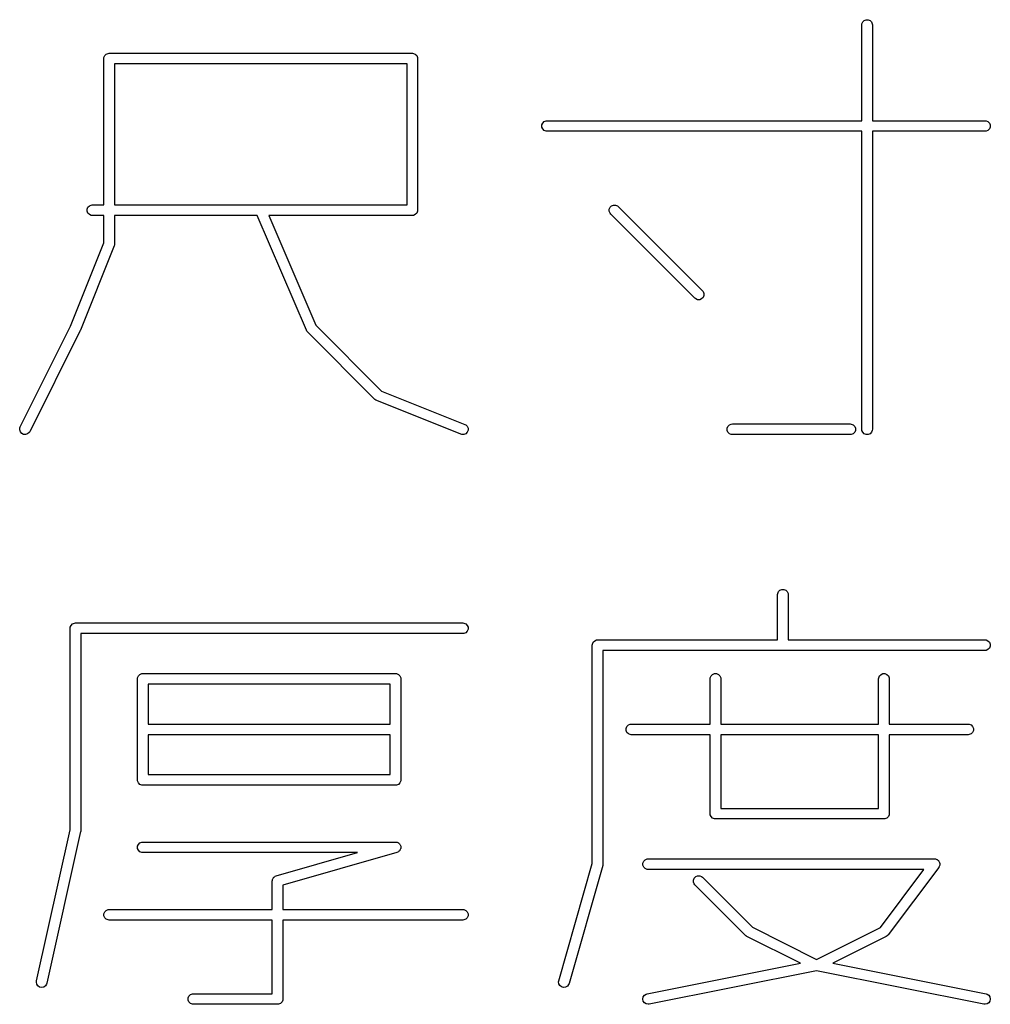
# Model space of a CAD drawing. Extents: x 20 to 200, y -74 to -20.
# Tile 1 of 6: x 35 to 48, y -74 to -61. Entities that reach past the tile are written whole.
import ezdxf

# ---------------------------------------------------------------- set-up
doc = ezdxf.new("R2010")
doc.units = 0
doc.layers.add('BLACK', color=7, linetype='CONTINUOUS')

msp = doc.modelspace()

# ---------------------------------------------------------------- linework, layer by layer
at = {"layer": 'BLACK', "linetype": 'CONTINUOUS'}
for p, q in [((46.404636, -60.616289), (46.406077, -60.601657)), ((46.404636, -61.96986), (46.404636, -60.616289)), ((46.406077, -60.601657), (46.417276, -60.574621)), ((46.417276, -60.574621), (46.437968, -60.553929)), ((46.437968, -60.553929), (46.465004, -60.54273)), ((46.465004, -60.54273), (46.494268, -60.54273)), ((46.494268, -60.54273), (46.521304, -60.553929)), ((46.521304, -60.553929), (46.541996, -60.574621)), ((46.541996, -60.574621), (46.553195, -60.601657)), ((46.553195, -60.601657), (46.554636, -60.616289)), ((46.554636, -60.616289), (46.554636, -61.96986)), ((35.691791, -61.077848), (35.70299, -61.050812)), ((35.70299, -61.050812), (35.723682, -61.03012)), ((35.723682, -61.03012), (35.750718, -61.018921)), ((35.750718, -61.018921), (35.76535, -61.01748)), ((35.76535, -61.01748), (40.051064, -61.01748)), ((40.051064, -61.01748), (40.065696, -61.018921)), ((40.065696, -61.018921), (40.092732, -61.03012)), ((40.092732, -61.03012), (40.113424, -61.050812)), ((40.113424, -61.050812), (40.124623, -61.077848)), ((35.69035, -61.09248), (35.691791, -61.077848)), ((35.69035, -63.160337), (35.69035, -61.09248)), ((39.976064, -61.16748), (35.84035, -61.16748)), ((35.84035, -61.16748), (35.84035, -63.160337)), ((39.976064, -63.160337), (39.976064, -61.16748)), ((40.124623, -61.077848), (40.126064, -61.09248)), ((40.126064, -61.09248), (40.126064, -63.235337)), ((41.882267, -62.030228), (41.893466, -62.003192)), ((41.882267, -62.059492), (41.882267, -62.030228)), ((41.893466, -62.003192), (41.914158, -61.9825)), ((41.914158, -61.9825), (41.941194, -61.971301)), ((41.941194, -61.971301), (41.955826, -61.96986)), ((41.955826, -61.96986), (46.404636, -61.96986)), ((46.554636, -61.96986), (48.146302, -61.96986)), ((48.146302, -61.96986), (48.160934, -61.971301)), ((48.160934, -61.971301), (48.18797, -61.9825)), ((48.18797, -61.9825), (48.208662, -62.003192)), ((48.208662, -62.003192), (48.219861, -62.030228)), ((48.219861, -62.030228), (48.219861, -62.059492)), ((41.893466, -62.086528), (41.882267, -62.059492)), ((41.914158, -62.10722), (41.893466, -62.086528)), ((41.941194, -62.118419), (41.914158, -62.10722)), ((41.955826, -62.11986), (41.941194, -62.118419)), ((46.404636, -62.11986), (41.955826, -62.11986)), ((46.404636, -66.330575), (46.404636, -62.11986)), ((48.146302, -62.11986), (46.554636, -62.11986)), ((46.554636, -62.11986), (46.554636, -66.330575)), ((48.160934, -62.118419), (48.146302, -62.11986)), ((48.18797, -62.10722), (48.160934, -62.118419)), ((48.208662, -62.086528), (48.18797, -62.10722)), ((48.219861, -62.059492), (48.208662, -62.086528)), ((35.485587, -63.172977), (35.512623, -63.161778)), ((35.512623, -63.161778), (35.527255, -63.160337)), ((35.527255, -63.160337), (35.69035, -63.160337)), ((35.84035, -63.160337), (39.976064, -63.160337)), ((42.866539, -63.172977), (42.893576, -63.161778)), ((42.893576, -63.161778), (42.922838, -63.161778)), ((42.922838, -63.161778), (42.949875, -63.172977)), ((35.453696, -63.220705), (35.464895, -63.193669)), ((35.453696, -63.249969), (35.453696, -63.220705)), ((35.464895, -63.277005), (35.453696, -63.249969)), ((35.464895, -63.193669), (35.485587, -63.172977)), ((35.485587, -63.297697), (35.464895, -63.277005)), ((35.512623, -63.308896), (35.485587, -63.297697)), ((40.092732, -63.297697), (40.065696, -63.308896)), ((40.113424, -63.277005), (40.092732, -63.297697)), ((40.124623, -63.249969), (40.113424, -63.277005)), ((40.126064, -63.235337), (40.124623, -63.249968)), ((40.124623, -63.249968), (40.124623, -63.249969)), ((42.834648, -63.220706), (42.845847, -63.193669)), ((42.834648, -63.249968), (42.834648, -63.220706)), ((42.845847, -63.277005), (42.834648, -63.249968)), ((42.845847, -63.193669), (42.866539, -63.172977)), ((42.855174, -63.28837), (42.845847, -63.277005)), ((44.04565, -64.478846), (42.855174, -63.28837)), ((42.949875, -63.172977), (42.96124, -63.182304)), ((42.96124, -63.182304), (44.151716, -64.37278)), ((35.527255, -63.310337), (35.512623, -63.308896)), ((35.69035, -63.310337), (35.527255, -63.310337)), ((35.69035, -63.697082), (35.69035, -63.310337)), ((37.858752, -63.310337), (35.84035, -63.310337)), ((35.84035, -63.310337), (35.84035, -63.711527)), ((38.553557, -64.931547), (37.858752, -63.310337)), ((40.051064, -63.310337), (38.021948, -63.310337)), ((38.021948, -63.310337), (38.685739, -64.859183)), ((40.065696, -63.308896), (40.051064, -63.310337)), ((35.220681, -64.871254), (35.69035, -63.697082)), ((35.84035, -63.711527), (35.839072, -63.724496)), ((35.834986, -63.739381), (35.358796, -64.929857)), ((35.838616, -63.726865), (35.834986, -63.739381)), ((35.838909, -63.726159), (35.838616, -63.726865)), ((35.838954, -63.7257), (35.838909, -63.726159)), ((35.839082, -63.72526), (35.838954, -63.7257)), ((35.839072, -63.724496), (35.839082, -63.72526)), ((44.151716, -64.37278), (44.161043, -64.384145)), ((44.161043, -64.384145), (44.172242, -64.411181)), ((44.172242, -64.411181), (44.172242, -64.440444)), ((44.057015, -64.488173), (44.04565, -64.478846)), ((44.084051, -64.499372), (44.057015, -64.488173)), ((44.113314, -64.499372), (44.084051, -64.499372)), ((44.14035, -64.488173), (44.113314, -64.499372)), ((44.161043, -64.46748), (44.14035, -64.488173)), ((44.172242, -64.440444), (44.161043, -64.46748)), ((34.507792, -66.297034), (35.220681, -64.871254)), ((35.356242, -64.935544), (34.641956, -66.364116)), ((35.357357, -64.932629), (35.356242, -64.935544)), ((35.358796, -64.929857), (35.357357, -64.932629)), ((38.559839, -64.942962), (38.553557, -64.931547)), ((38.560133, -64.943671), (38.559839, -64.942962)), ((38.560425, -64.944027), (38.560133, -64.943671)), ((38.560646, -64.944428), (38.560425, -64.944027)), ((38.561189, -64.944958), (38.560646, -64.944428)), ((38.56946, -64.955036), (38.561189, -64.944958)), ((39.521841, -65.907417), (38.56946, -64.955036)), ((38.685739, -64.859183), (39.617021, -65.790465)), ((39.617021, -65.790465), (40.793204, -66.260939)), ((39.533206, -65.916744), (39.521841, -65.907417)), ((39.533634, -65.916921), (39.533206, -65.916744)), ((39.533969, -65.917248), (39.533634, -65.916921)), ((39.54702, -65.92402), (39.533969, -65.917248)), ((40.737496, -66.400211), (39.54702, -65.92402)), ((34.500463, -66.339956), (34.502537, -66.310766)), ((34.509717, -66.367717), (34.500463, -66.339956)), ((34.502537, -66.310766), (34.507792, -66.297034)), ((40.793204, -66.260939), (40.806255, -66.267711)), ((40.806255, -66.267711), (40.827198, -66.28815)), ((40.827198, -66.28815), (40.838725, -66.315047)), ((40.839082, -66.344309), (40.828214, -66.37148)), ((40.838725, -66.315047), (40.839082, -66.344309)), ((44.501315, -66.315943), (44.512514, -66.288907)), ((44.501315, -66.345207), (44.501315, -66.315943)), ((44.512514, -66.372243), (44.501315, -66.345207)), ((44.512514, -66.288907), (44.533206, -66.268215)), ((44.533206, -66.268215), (44.560242, -66.257016)), ((44.560242, -66.257016), (44.574874, -66.255575)), ((44.574874, -66.255575), (46.24154, -66.255575)), ((46.24154, -66.255575), (46.256172, -66.257016)), ((46.256172, -66.257016), (46.283208, -66.268215)), ((46.283208, -66.268215), (46.3039, -66.288907)), ((46.3039, -66.288907), (46.315099, -66.315943)), ((46.315099, -66.345207), (46.3039, -66.372243)), ((46.315099, -66.315943), (46.315099, -66.345207)), ((46.406077, -66.345207), (46.404636, -66.330575)), ((46.417276, -66.372243), (46.406077, -66.345207)), ((46.553195, -66.345207), (46.541996, -66.372243)), ((46.554636, -66.330575), (46.553195, -66.345207)), ((34.52889, -66.389825), (34.509717, -66.367717)), ((34.555065, -66.402912), (34.52889, -66.389825)), ((34.584255, -66.404986), (34.555065, -66.402912)), ((34.612016, -66.395732), (34.584255, -66.404986)), ((34.634124, -66.376559), (34.612016, -66.395732)), ((34.641956, -66.364116), (34.634124, -66.376559)), ((40.751616, -66.404307), (40.737496, -66.400211)), ((40.780878, -66.40395), (40.751616, -66.404307)), ((40.807775, -66.392423), (40.780878, -66.40395)), ((40.828214, -66.37148), (40.807775, -66.392423)), ((44.533206, -66.392935), (44.512514, -66.372243)), ((44.560242, -66.404134), (44.533206, -66.392935)), ((44.574874, -66.405575), (44.560242, -66.404134)), ((46.24154, -66.405575), (44.574874, -66.405575)), ((46.256172, -66.404134), (46.24154, -66.405575)), ((46.283208, -66.392935), (46.256172, -66.404134)), ((46.3039, -66.372243), (46.283208, -66.392935)), ((46.437968, -66.392935), (46.417276, -66.372243)), ((46.465004, -66.404134), (46.437968, -66.392935)), ((46.494268, -66.404134), (46.465004, -66.404134)), ((46.521304, -66.392935), (46.494268, -66.404134)), ((46.541996, -66.372243), (46.521304, -66.392935)), ((45.214159, -68.666009), (45.2156, -68.651377)), ((45.214159, -69.305295), (45.214159, -68.666009)), ((45.2156, -68.651377), (45.226799, -68.624341)), ((45.226799, -68.624341), (45.247491, -68.603649)), ((45.247491, -68.603649), (45.274527, -68.59245)), ((45.274527, -68.59245), (45.303791, -68.59245)), ((45.303791, -68.59245), (45.330827, -68.603649)), ((45.330827, -68.603649), (45.351519, -68.624341)), ((45.351519, -68.624341), (45.362718, -68.651377)), ((45.362718, -68.651377), (45.364159, -68.666009)), ((45.364159, -68.666009), (45.364159, -69.305295)), ((35.21416, -69.1422), (35.215601, -69.127568)), ((35.21416, -71.991108), (35.21416, -69.1422)), ((35.215601, -69.127568), (35.2268, -69.100532)), ((35.2268, -69.100532), (35.247492, -69.07984)), ((35.247492, -69.07984), (35.274528, -69.068641)), ((35.274528, -69.068641), (35.28916, -69.0672)), ((35.28916, -69.0672), (40.76535, -69.0672)), ((40.76535, -69.0672), (40.779982, -69.068641)), ((40.779982, -69.068641), (40.807018, -69.07984)), ((40.807018, -69.07984), (40.82771, -69.100532)), ((40.82771, -69.100532), (40.838909, -69.127568)), ((40.838909, -69.127568), (40.838909, -69.156832)), ((40.76535, -69.2172), (35.36416, -69.2172)), ((35.36416, -69.2172), (35.36416, -71.999342)), ((40.779982, -69.215759), (40.76535, -69.2172)), ((40.807018, -69.20456), (40.779982, -69.215759)), ((40.82771, -69.183868), (40.807018, -69.20456)), ((40.838909, -69.156832), (40.82771, -69.183868)), ((42.595112, -69.380295), (42.596553, -69.365663)), ((42.595112, -72.465029), (42.595112, -69.380295)), ((42.596553, -69.365663), (42.607752, -69.338627)), ((42.607752, -69.338627), (42.628444, -69.317935)), ((42.628444, -69.317935), (42.65548, -69.306736)), ((42.65548, -69.306736), (42.670112, -69.305295)), ((42.670112, -69.305295), (45.214159, -69.305295)), ((45.364159, -69.305295), (48.146302, -69.305295)), ((48.146302, -69.305295), (48.160934, -69.306736)), ((48.160934, -69.306736), (48.18797, -69.317935)), ((48.18797, -69.317935), (48.208662, -69.338627)), ((48.208662, -69.421963), (48.18797, -69.442655)), ((48.208662, -69.338627), (48.219861, -69.365663)), ((48.219861, -69.394927), (48.208662, -69.421963)), ((48.219861, -69.365663), (48.219861, -69.394927)), ((48.146302, -69.455295), (42.745112, -69.455295)), ((42.745112, -69.455295), (42.745112, -72.475533)), ((48.160934, -69.453854), (48.146302, -69.455295)), ((48.18797, -69.442655), (48.160934, -69.453854)), ((36.167982, -69.841853), (36.179181, -69.814817)), ((36.179181, -69.814817), (36.199873, -69.794125)), ((36.199873, -69.794125), (36.226909, -69.782926)), ((36.226909, -69.782926), (36.241541, -69.781485)), ((36.241541, -69.781485), (39.812969, -69.781485)), ((39.812969, -69.781485), (39.827601, -69.782926)), ((39.827601, -69.782926), (39.854637, -69.794125)), ((39.854637, -69.794125), (39.875329, -69.814817)), ((39.875329, -69.814817), (39.886528, -69.841853)), ((44.263219, -69.841853), (44.274418, -69.814817)), ((44.274418, -69.814817), (44.29511, -69.794125)), ((44.29511, -69.794125), (44.322146, -69.782926)), ((44.322146, -69.782926), (44.35141, -69.782926)), ((44.35141, -69.782926), (44.378446, -69.794125)), ((44.378446, -69.794125), (44.399138, -69.814817)), ((44.399138, -69.814817), (44.410337, -69.841853)), ((46.644172, -69.841853), (46.655371, -69.814817)), ((46.655371, -69.814817), (46.676063, -69.794125)), ((46.676063, -69.794125), (46.703099, -69.782926)), ((46.703099, -69.782926), (46.732363, -69.782926)), ((46.732363, -69.782926), (46.759399, -69.794125)), ((46.759399, -69.794125), (46.780091, -69.814817)), ((46.780091, -69.814817), (46.79129, -69.841853)), ((36.166541, -69.856485), (36.167982, -69.841853)), ((36.166541, -71.285057), (36.166541, -69.856485)), ((39.737969, -69.931485), (36.316541, -69.931485)), ((36.316541, -69.931485), (36.316541, -70.495771)), ((39.737969, -70.495771), (39.737969, -69.931485)), ((39.886528, -69.841853), (39.887969, -69.856485)), ((39.887969, -69.856485), (39.887969, -71.285057)), ((44.261778, -69.856485), (44.263219, -69.841853)), ((44.261778, -70.495771), (44.261778, -69.856485)), ((44.410337, -69.841853), (44.411778, -69.856485)), ((44.411778, -69.856485), (44.411778, -70.495771)), ((46.642731, -69.856485), (46.644172, -69.841853)), ((46.642731, -70.495771), (46.642731, -69.856485)), ((46.79129, -69.841853), (46.792731, -69.856485)), ((46.792731, -69.856485), (46.792731, -70.495771)), ((36.316541, -70.495771), (39.737969, -70.495771)), ((43.072743, -70.556139), (43.083942, -70.529103)), ((43.083942, -70.529103), (43.104634, -70.508411)), ((43.104634, -70.508411), (43.13167, -70.497212)), ((43.13167, -70.497212), (43.146302, -70.495771)), ((43.146302, -70.495771), (44.261778, -70.495771)), ((44.411778, -70.495771), (46.642731, -70.495771)), ((46.792731, -70.495771), (47.908207, -70.495771)), ((47.908207, -70.495771), (47.922839, -70.497212)), ((47.922839, -70.497212), (47.949875, -70.508411)), ((47.949875, -70.508411), (47.970567, -70.529103)), ((47.970567, -70.529103), (47.981766, -70.556139)), ((39.737969, -70.645771), (36.316541, -70.645771)), ((36.316541, -70.645771), (36.316541, -71.210057)), ((39.737969, -71.210057), (39.737969, -70.645771)), ((43.072743, -70.585403), (43.072743, -70.556139)), ((43.083942, -70.612439), (43.072743, -70.585403)), ((43.104634, -70.633131), (43.083942, -70.612439)), ((43.13167, -70.64433), (43.104634, -70.633131)), ((43.146302, -70.645771), (43.13167, -70.64433)), ((44.261778, -70.645771), (43.146302, -70.645771)), ((44.261778, -71.761247), (44.261778, -70.645771)), ((46.642731, -70.645771), (44.411778, -70.645771)), ((44.411778, -70.645771), (44.411778, -71.686247)), ((46.642731, -71.686247), (46.642731, -70.645771)), ((47.908207, -70.645771), (46.792731, -70.645771)), ((46.792731, -70.645771), (46.792731, -71.761247)), ((47.922839, -70.64433), (47.908207, -70.645771)), ((47.949875, -70.633131), (47.922839, -70.64433)), ((47.970567, -70.612439), (47.949875, -70.633131)), ((47.981766, -70.585403), (47.970567, -70.612439)), ((47.981766, -70.556139), (47.981766, -70.585403)), ((36.316541, -71.210057), (39.737969, -71.210057)), ((36.167982, -71.299689), (36.166541, -71.285057)), ((36.179181, -71.326725), (36.167982, -71.299689)), ((36.199873, -71.347417), (36.179181, -71.326725)), ((36.226909, -71.358616), (36.199873, -71.347417)), ((36.241541, -71.360057), (36.226909, -71.358616)), ((39.812969, -71.360057), (36.241541, -71.360057)), ((39.827601, -71.358616), (39.812969, -71.360057)), ((39.854637, -71.347417), (39.827601, -71.358616)), ((39.875329, -71.326725), (39.854637, -71.347417)), ((39.886528, -71.299689), (39.875329, -71.326725)), ((39.887969, -71.285057), (39.886528, -71.299689)), ((44.263219, -71.775878), (44.261778, -71.761247)), ((44.263219, -71.775879), (44.263219, -71.775878)), ((44.274418, -71.802915), (44.263219, -71.775879)), ((44.411778, -71.686247), (46.642731, -71.686247)), ((46.79129, -71.775879), (46.780091, -71.802915)), ((46.792731, -71.761247), (46.79129, -71.775878)), ((46.79129, -71.775878), (46.79129, -71.775879)), ((44.29511, -71.823607), (44.274418, -71.802915)), ((44.322146, -71.834806), (44.29511, -71.823607)), ((44.336778, -71.836247), (44.322146, -71.834806)), ((46.717731, -71.836247), (44.336778, -71.836247)), ((46.732363, -71.834806), (46.717731, -71.836247)), ((46.759399, -71.823607), (46.732363, -71.834806)), ((46.780091, -71.802915), (46.759399, -71.823607)), ((34.739755, -74.12593), (35.21416, -71.991108)), ((35.362374, -72.015611), (34.886183, -74.15847)), ((35.362511, -72.014474), (35.362374, -72.015611)), ((35.362719, -72.013974), (35.362511, -72.014474)), ((35.363357, -72.007495), (35.362719, -72.013974)), ((35.364142, -72.001015), (35.363357, -72.007495)), ((35.36416, -71.999342), (35.364047, -72.00048)), ((35.364047, -72.00048), (35.364142, -72.001015)), ((36.167982, -72.222806), (36.179181, -72.19577)), ((36.179181, -72.19577), (36.199873, -72.175078)), ((36.199873, -72.175078), (36.226909, -72.163879)), ((36.226909, -72.163879), (36.241541, -72.162438)), ((36.241541, -72.162438), (39.812969, -72.162438)), ((39.812969, -72.162438), (39.827601, -72.163879)), ((39.827601, -72.163879), (39.8316, -72.165535)), ((39.8316, -72.165535), (39.835902, -72.16603)), ((39.835902, -72.16603), (39.84501, -72.17109)), ((39.84501, -72.17109), (39.854637, -72.175078)), ((39.854637, -72.175078), (39.857698, -72.178139)), ((39.857698, -72.178139), (39.861483, -72.180242)), ((39.861483, -72.180242), (39.867961, -72.188402)), ((39.867961, -72.188402), (39.875329, -72.19577)), ((39.875329, -72.19577), (39.876985, -72.199769)), ((39.876985, -72.199769), (39.879678, -72.203161)), ((39.879678, -72.203161), (39.882541, -72.21318)), ((36.167982, -72.25207), (36.167982, -72.222806)), ((36.179181, -72.279106), (36.167982, -72.25207)), ((36.199873, -72.299798), (36.179181, -72.279106)), ((36.226909, -72.310997), (36.199873, -72.299798)), ((36.241541, -72.312438), (36.226909, -72.310997)), ((39.277466, -72.312438), (36.241541, -72.312438)), ((38.125699, -72.641514), (39.277466, -72.312438)), ((39.833573, -72.309552), (38.221303, -72.7702)), ((39.847246, -72.304147), (39.833573, -72.309552)), ((39.850637, -72.301454), (39.847246, -72.304147)), ((39.854637, -72.299798), (39.850637, -72.301454)), ((39.862005, -72.292429), (39.854637, -72.299798)), ((39.870166, -72.285951), (39.862005, -72.292429)), ((39.872268, -72.282166), (39.870166, -72.285951)), ((39.875329, -72.279106), (39.872268, -72.282166)), ((39.879315, -72.269481), (39.875329, -72.279106)), ((39.884377, -72.260371), (39.879315, -72.269481)), ((39.882541, -72.21318), (39.886528, -72.222806)), ((39.884871, -72.256069), (39.884377, -72.260371)), ((39.886528, -72.25207), (39.884871, -72.256069)), ((39.886528, -72.222806), (39.886528, -72.227134)), ((39.886528, -72.227134), (39.887718, -72.231299)), ((39.887718, -72.231299), (39.886528, -72.241653)), ((39.886528, -72.241653), (39.886528, -72.25207)), ((42.121807, -74.121596), (42.595112, -72.465029)), ((42.74486, -72.481672), (42.744092, -72.485888)), ((42.745112, -72.475533), (42.74467, -72.480019)), ((42.74467, -72.480019), (42.74486, -72.481672)), ((43.310838, -72.460901), (43.322037, -72.433865)), ((43.310838, -72.490165), (43.310838, -72.460901)), ((43.322037, -72.433865), (43.342729, -72.413173)), ((43.342729, -72.413173), (43.369765, -72.401974)), ((43.369765, -72.401974), (43.384397, -72.400533)), ((43.384397, -72.400533), (47.432016, -72.400533)), ((47.432016, -72.400533), (47.434892, -72.400816)), ((47.434892, -72.400816), (47.436098, -72.400644)), ((47.436098, -72.400644), (47.437943, -72.401116)), ((47.437943, -72.401116), (47.446648, -72.401974)), ((47.446648, -72.401974), (47.455332, -72.405571)), ((47.455332, -72.405571), (47.464446, -72.407906)), ((47.464446, -72.407906), (47.468735, -72.411123)), ((47.468735, -72.411123), (47.473684, -72.413173)), ((47.473684, -72.413173), (47.480332, -72.419821)), ((47.480332, -72.419821), (47.487857, -72.425465)), ((47.487857, -72.425465), (47.490587, -72.430076)), ((47.490587, -72.430076), (47.494376, -72.433865)), ((47.494376, -72.433865), (47.497974, -72.442551)), ((47.497974, -72.442551), (47.502767, -72.450646)), ((47.502767, -72.450646), (47.503524, -72.455951)), ((47.503524, -72.455951), (47.505575, -72.460901)), ((47.505575, -72.460901), (47.505575, -72.470303)), ((47.505575, -72.470303), (47.506905, -72.479614)), ((47.506905, -72.479614), (47.505575, -72.484805)), ((42.742226, -72.496137), (42.266035, -74.162804)), ((42.743033, -72.491705), (42.742226, -72.496137)), ((42.743671, -72.490165), (42.743033, -72.491705)), ((42.744092, -72.485888), (42.743671, -72.490165)), ((43.322037, -72.517201), (43.310838, -72.490165)), ((43.342729, -72.537893), (43.322037, -72.517201)), ((43.369765, -72.549092), (43.342729, -72.537893)), ((43.384397, -72.550533), (43.369765, -72.549092)), ((47.282016, -72.550533), (43.384397, -72.550533)), ((46.668353, -73.368749), (47.282016, -72.550533)), ((47.492016, -72.520533), (46.777731, -73.472914)), ((47.493515, -72.518061), (47.492016, -72.520533)), ((47.494376, -72.517201), (47.493515, -72.518061)), ((47.495103, -72.515444), (47.494376, -72.517201)), ((47.499643, -72.507963), (47.495103, -72.515444)), ((47.501977, -72.49885), (47.499643, -72.507963)), ((47.505575, -72.490165), (47.501977, -72.49885)), ((47.505575, -72.484805), (47.505575, -72.490165)), ((38.071303, -72.713628), (38.072744, -72.698996)), ((38.071303, -73.114819), (38.071303, -72.713628)), ((38.072744, -72.698996), (38.0744, -72.694996)), ((38.0744, -72.694996), (38.074895, -72.690695)), ((38.074895, -72.690695), (38.079955, -72.681586)), ((38.079955, -72.681586), (38.083943, -72.67196)), ((38.083943, -72.67196), (38.087004, -72.668898)), ((38.087004, -72.668898), (38.089107, -72.665114)), ((38.089107, -72.665114), (38.097267, -72.658635)), ((38.097267, -72.658635), (38.104635, -72.651268)), ((38.104635, -72.651268), (38.108634, -72.649611)), ((38.108634, -72.649611), (38.112026, -72.646919)), ((38.112026, -72.646919), (38.125699, -72.641514)), ((44.025124, -72.698997), (44.036323, -72.67196)), ((44.025124, -72.728259), (44.025124, -72.698997)), ((44.036323, -72.755296), (44.025124, -72.728259)), ((44.036323, -72.67196), (44.057015, -72.651268)), ((44.04565, -72.766661), (44.036323, -72.755296)), ((44.057015, -72.651268), (44.084052, -72.640069)), ((44.084052, -72.640069), (44.113314, -72.640069)), ((44.113314, -72.640069), (44.140351, -72.651268)), ((44.140351, -72.651268), (44.151716, -72.660595)), ((44.151716, -72.660595), (44.857395, -73.366274)), ((38.221303, -72.7702), (38.221303, -73.114819)), ((44.759936, -73.480947), (44.04565, -72.766661)), ((35.691791, -73.175187), (35.70299, -73.148151)), ((35.691791, -73.204451), (35.691791, -73.175187)), ((35.70299, -73.148151), (35.723682, -73.127459)), ((35.723682, -73.127459), (35.750718, -73.11626)), ((35.750718, -73.11626), (35.76535, -73.114819)), ((35.76535, -73.114819), (38.071303, -73.114819)), ((38.221303, -73.114819), (40.76535, -73.114819)), ((40.76535, -73.114819), (40.779982, -73.11626)), ((40.779982, -73.11626), (40.807018, -73.127459)), ((40.807018, -73.127459), (40.82771, -73.148151)), ((40.82771, -73.148151), (40.838909, -73.175187)), ((40.838909, -73.175187), (40.838909, -73.204451)), ((35.70299, -73.231487), (35.691791, -73.204451)), ((35.723682, -73.252179), (35.70299, -73.231487)), ((35.750718, -73.263378), (35.723682, -73.252179)), ((35.76535, -73.264819), (35.750718, -73.263378)), ((38.071303, -73.264819), (35.76535, -73.264819)), ((38.071303, -74.305295), (38.071303, -73.264819)), ((40.76535, -73.264819), (38.221303, -73.264819)), ((38.221303, -73.264819), (38.221303, -74.380295)), ((40.779982, -73.263378), (40.76535, -73.264819)), ((40.807018, -73.252179), (40.779982, -73.263378)), ((40.82771, -73.231487), (40.807018, -73.252179)), ((40.838909, -73.204451), (40.82771, -73.231487)), ((44.857395, -73.366274), (45.76535, -73.820251)), ((45.76535, -73.820251), (46.668353, -73.368749)), ((44.765685, -73.485665), (44.759936, -73.480947)), ((44.766985, -73.487164), (44.765685, -73.485665)), ((44.769244, -73.488585), (44.766985, -73.487164)), ((44.771301, -73.490274), (44.769244, -73.488585)), ((44.773128, -73.491031), (44.771301, -73.490274)), ((44.779428, -73.494996), (44.773128, -73.491031)), ((45.536295, -73.873429), (44.779428, -73.494996)), ((46.751272, -73.494996), (45.994404, -73.873429)), ((46.763715, -73.487164), (46.751272, -73.494996)), ((46.765481, -73.485127), (46.763715, -73.487164)), ((46.767799, -73.483755), (46.765481, -73.485127)), ((46.777731, -73.472914), (46.767799, -73.483755)), ((43.369688, -74.306751), (45.536295, -73.873429)), ((45.994404, -73.873429), (48.16101, -74.306751)), ((45.765349, -73.980589), (43.399106, -74.453839)), ((48.131593, -74.453838), (45.765349, -73.980589)), ((34.737988, -74.140526), (34.739755, -74.12593)), ((34.743055, -74.169348), (34.737988, -74.140526)), ((42.119173, -74.136061), (42.121807, -74.121596)), ((42.122513, -74.165133), (42.119173, -74.136061)), ((34.758765, -74.194036), (34.743055, -74.169348)), ((34.782728, -74.210833), (34.758765, -74.194036)), ((34.811295, -74.217181), (34.782728, -74.210833)), ((34.840117, -74.212114), (34.811295, -74.217181)), ((34.864805, -74.196404), (34.840117, -74.212114)), ((34.881602, -74.172441), (34.864805, -74.196404)), ((34.886183, -74.15847), (34.881602, -74.172441)), ((42.136725, -74.190714), (42.122513, -74.165133)), ((42.159644, -74.208909), (42.136725, -74.190714)), ((42.187782, -74.216948), (42.159644, -74.208909)), ((42.216854, -74.213608), (42.187782, -74.216948)), ((42.242435, -74.199396), (42.216854, -74.213608)), ((42.26063, -74.176477), (42.242435, -74.199396)), ((42.266035, -74.162804), (42.26063, -74.176477)), ((36.882267, -74.365663), (36.893466, -74.338627)), ((36.882267, -74.394927), (36.882267, -74.365663)), ((36.893466, -74.421963), (36.882267, -74.394927)), ((36.893466, -74.338627), (36.914158, -74.317935)), ((36.914158, -74.442655), (36.893466, -74.421963)), ((36.914158, -74.317935), (36.941194, -74.306736)), ((36.941194, -74.306736), (36.955826, -74.305295)), ((36.955826, -74.305295), (38.071303, -74.305295)), ((38.208663, -74.421963), (38.187971, -74.442655)), ((38.219862, -74.394927), (38.208663, -74.421963)), ((38.221303, -74.380295), (38.219862, -74.394926)), ((38.219862, -74.394926), (38.219862, -74.394927)), ((43.309397, -74.380373), (43.315076, -74.351666)), ((43.315136, -74.409069), (43.309397, -74.380373)), ((43.315076, -74.351666), (43.331308, -74.327318)), ((43.33142, -74.433384), (43.315136, -74.409069)), ((43.331308, -74.327318), (43.355623, -74.311034)), ((43.355623, -74.311034), (43.369688, -74.306751)), ((48.16101, -74.306751), (48.175076, -74.311034)), ((48.175076, -74.311034), (48.19939, -74.327318)), ((48.215563, -74.409069), (48.199279, -74.433384)), ((48.19939, -74.327318), (48.215623, -74.351666)), ((48.221302, -74.380373), (48.215563, -74.409069)), ((48.215623, -74.351666), (48.221302, -74.380373)), ((36.941194, -74.453854), (36.914158, -74.442655)), ((36.955826, -74.455295), (36.941194, -74.453854)), ((38.146303, -74.455295), (36.955826, -74.455295)), ((38.160935, -74.453854), (38.146303, -74.455295)), ((38.187971, -74.442655), (38.160935, -74.453854)), ((43.355768, -74.449616), (43.33142, -74.433384)), ((43.384475, -74.455295), (43.355768, -74.449616)), ((43.399106, -74.453839), (43.384475, -74.455295)), ((48.146223, -74.455295), (48.131593, -74.453838)), ((48.174931, -74.449616), (48.146223, -74.455295)), ((48.199279, -74.433384), (48.174931, -74.449616))]:
    msp.add_line(p, q, dxfattribs=at)

doc.saveas('drawing.dxf')
